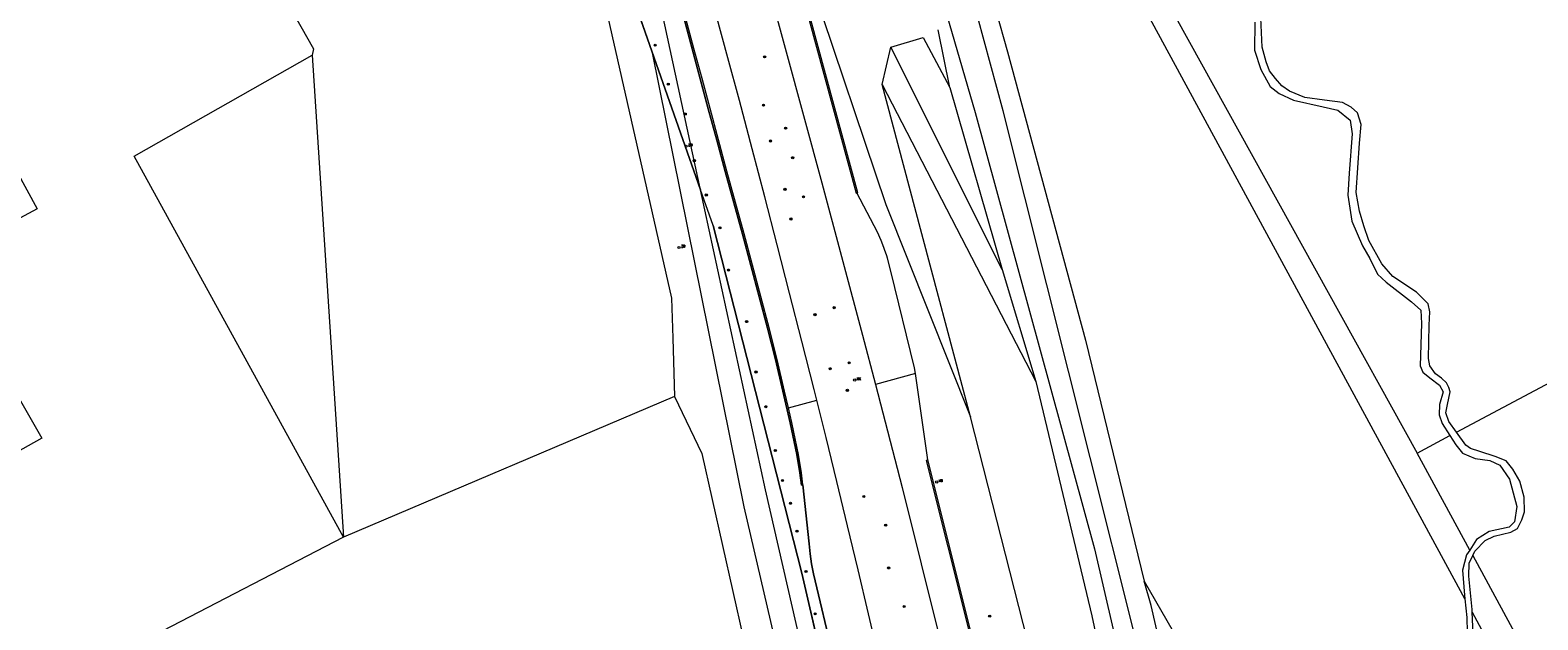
# Model space of a CAD drawing. Header units: metres. Extents: x 138165 to 154469, y 480134 to 494189.
# Tile 150 of 256: x 146225 to 146582, y 484350 to 484489. Entities that reach past the tile are written whole.
import ezdxf

# ---------------------------------------------------------------- set-up
doc = ezdxf.new("R2010")
doc.units = ezdxf.units.M
doc.header["$LTSCALE"] = 0.001
doc.header["$MEASUREMENT"] = 0
for name, color, linetype, lineweight in [('TOP-L-faunaraster', 7, 'Continuous', 0), ('TOP-L-terrein schutting raster hek leuning', 7, 'Continuous', 0), ('TOP-L-topo objecten punt', 7, 'Continuous', 0), ('TOP-L-topo objecten vlak', 7, 'Continuous', 0)]:
    doc.layers.add(name, color=color, linetype=linetype, lineweight=lineweight)
doc.styles.add('Style-STANDARD', font='STANDARD.shx')

# ---------------------------------------------------------------- blocks, each defined once
blk = doc.blocks.new('24')
at = {"layer": 'TOP-L-topo objecten punt', "color": 7, "linetype": 'Continuous', "lineweight": 0}
for radius in [0.025, 0.0182, 0.0115, 0.005]:
    blk.add_circle((0, 0), radius, dxfattribs=at)
blk = doc.blocks.new('119')
at = {"layer": 'TOP-L-topo objecten punt', "color": 7, "linetype": 'Continuous', "lineweight": 0}
blk.add_circle((0, 0), 0.025, dxfattribs=at)
at = {"layer": 'TOP-L-topo objecten punt', "color": 7, "linetype": 'Continuous', "lineweight": 0, "style": 'Style-STANDARD'}
blk.add_text('KK', height=0.06, dxfattribs=at).set_placement((0.0483, 0))
blk = doc.blocks.new('14')
at = {"layer": 'TOP-L-topo objecten punt', "color": 7, "linetype": 'Continuous', "lineweight": 0}
blk.add_circle((0, 0), 0.025, dxfattribs=at)
at = {"layer": 'TOP-L-topo objecten punt', "color": 7, "linetype": 'Continuous', "lineweight": 0, "style": 'Style-STANDARD'}
blk.add_text('VB', height=0.06, dxfattribs=at).set_placement((0.0483, 0))
blk = doc.blocks.new('85')
at = {"layer": 'TOP-L-topo objecten punt', "color": 7, "linetype": 'Continuous', "lineweight": 0}
blk.add_circle((0, 0), 0.025, dxfattribs=at)
at = {"layer": 'TOP-L-topo objecten punt', "color": 7, "linetype": 'Continuous', "lineweight": 0, "style": 'Style-STANDARD'}
blk.add_text('ZB', height=0.06, dxfattribs=at).set_placement((0.0483, 0))

msp = doc.modelspace()

# ---------------------------------------------------------------- linework, layer by layer
at = {"layer": 'TOP-L-faunaraster', "flags": 128}
msp.add_lwpolyline([(146386.84, 484443.19), (146407.87, 484360.79), (146427.95, 484273.99)], dxfattribs=at)
at = {"layer": 'TOP-L-terrein schutting raster hek leuning', "flags": 128}
msp.add_lwpolyline([(146386.83, 484443.15), (146383.85, 484451.63), (146383.84, 484451.64), (146346.66, 484557.49), (146339.49, 484573.32), (146333.38, 484584.64), (146329.1, 484592.05), (146282.28, 484676.2), (146267.63, 484704.55), (146298.04, 484727.15)], dxfattribs=at)
at = {"layer": 'TOP-L-topo objecten vlak', "flags": 128}
for points in [[(146284.7, 484638.8), (146360.52, 484498.53), (146376.95, 484425.97), (146377.25, 484416.52), (146377.68, 484402.69)], [(146420.93, 484450.88), (146421.13, 484450.95), (146408, 484499.28), (146394.43, 484547.5), (146380.44, 484595.59), (146368.53, 484634.95), (146368.21, 484634.87)], [(146565.14, 484354.7), (146443.51, 484578.67), (146435.45, 484574.38), (146431.74, 484572.54)], [(146431.74, 484572.54), (146456.66, 484484.29), (146475.18, 484416.04), (146489.05, 484358.95)], [(146243.33, 484570.84), (146292.05, 484485.07), (146291.7, 484483.53)], [(146454.39, 484568.64), (146553.8, 484389.26)], [(146507.25, 484264.82), (146455.59, 484470.31), (146431.62, 484558.84)], [(146423.77, 484556.6), (146449, 484469.95), (146477.31, 484366.55), (146499.88, 484268.95)], [(146383.84, 484451.64), (146374.1, 484496.62), (146372.87, 484500), (146371.54, 484503.19), (146367.96, 484510.24), (146354.99, 484533.78)], [(146364.52, 484506.65), (146372.31, 484484.49)], [(146406.26, 484503.9), (146407.6, 484499.14), (146420.74, 484450.82), (146420.93, 484450.88)], [(146399.34, 484502.03), (146399.81, 484500.37), (146412.64, 484453.28), (146422.29, 484417.23), (146425.31, 484405.54)], [(146404.69, 484399.98), (146403.78, 484403.96), (146401.98, 484411.44), (146400.11, 484418.9), (146398.17, 484426.34), (146396.19, 484433.78), (146394.18, 484441.21), (146392.15, 484448.63), (146390.11, 484456.05), (146388.09, 484463.47), (146386.09, 484470.9), (146384.19, 484478.01), (146382.27, 484485.12), (146380.35, 484492.22), (146379.15, 484496.6)], [(146411.4, 484401.79), (146410.76, 484404.35), (146407.89, 484415.77), (146404.98, 484427.18), (146402.04, 484438.59), (146399.08, 484449.98), (146396.08, 484461.37), (146393.05, 484472.76), (146390.33, 484482.91), (146387.57, 484493.07), (146386.1, 484498.47)], [(146410.33, 484500), (146427.78, 484448.13), (146447.84, 484397.85)], [(146379.94, 484492.15), (146381.87, 484485.05), (146383.78, 484477.94), (146385.68, 484470.83), (146387.68, 484463.4), (146389.71, 484455.98), (146391.74, 484448.57), (146393.78, 484441.15), (146395.79, 484433.72), (146397.78, 484426.29), (146399.71, 484418.85), (146401.59, 484411.39), (146403.39, 484403.92), (146405.1, 484396.42), (146406.7, 484388.9), (146407.42, 484384.56), (146407.75, 484381.68), (146408.14, 484381.7)], [(146415.33, 484341.08), (146410.6, 484360.65), (146410.17, 484363.01), (146409.85, 484365.38), (146409.63, 484367.77), (146408.14, 484381.7), (146407.75, 484381.68), (146407.42, 484384.56), (146406.7, 484388.9), (146405.1, 484396.42), (146403.39, 484403.92), (146401.59, 484411.39), (146399.71, 484418.85), (146397.78, 484426.29), (146395.79, 484433.72), (146393.78, 484441.15), (146391.74, 484448.57), (146389.71, 484455.98), (146387.68, 484463.4), (146385.68, 484470.83), (146383.78, 484477.94), (146381.87, 484485.05), (146379.94, 484492.15)], [(146442.95, 484475.87), (146440.17, 484489.54)], [(146515.32, 484491.37), (146515.26, 484484.73), (146516.74, 484480.1), (146518.93, 484476.1), (146521.12, 484474.43), (146524.47, 484472.88), (146531.55, 484471.27), (146534.97, 484470.5), (146537.93, 484468.11), (146538.38, 484464.89), (146537.67, 484455.55), (146537.35, 484450.4), (146538.31, 484444.23), (146540.83, 484438.36), (146542.57, 484435.39), (146544.44, 484431.66), (146546.5, 484429.72), (146552.45, 484425.07), (146554.68, 484423.15), (146554.82, 484419.93), (146554.49, 484409.95), (146555.17, 484408.39), (146556.81, 484407.05), (146559.12, 484405.38), (146559.96, 484403.77), (146559.12, 484400.74), (146559.06, 484398.35), (146559.77, 484396.29), (146561.6, 484393.41)], [(146563.15, 484394.23), (146561.35, 484396.76), (146560.64, 484398.82), (146561.02, 484400.76), (146561.61, 484403.78), (146561.35, 484404.81), (146560.77, 484405.91), (146559.61, 484407), (146558.19, 484408.03), (146556.84, 484409.9), (146556.52, 484411.64), (146556.63, 484419.59), (146556.81, 484422.69), (146556.45, 484424.6), (146553.62, 484427.42), (146548.06, 484431.07), (146545.42, 484434.08), (146542.33, 484439.63), (146541.14, 484443.09), (146540.14, 484446.56), (146539.32, 484451.02), (146540.14, 484462.68), (146540.5, 484467.14), (146539.68, 484469.88), (146538.14, 484471.24), (146536.13, 484472.34), (146531.85, 484472.88), (146527.2, 484473.52), (146523.56, 484474.98), (146521.74, 484476.25), (146520.19, 484477.98), (146518.82, 484479.8), (146518, 484481.99), (146517.09, 484485.45), (146516.73, 484492.38)], [(146203.4, 484489.36), (146226.51, 484447.14), (146204.25, 484435.17), (146204.61, 484432.92)], [(146428.98, 484485.43), (146436.64, 484487.72), (146442.95, 484475.87)], [(146299.15, 484369.3), (146249.54, 484459.6), (146291.7, 484483.53)], [(146291.7, 484483.53), (146299.15, 484369.3)], [(146372.31, 484484.49), (146394.14, 484376.56), (146420.44, 484263.46)], [(146372.31, 484484.49), (146383.84, 484451.64)], [(146426.93, 484476.57), (146428.98, 484485.43)], [(146455.36, 484432.77), (146428.98, 484485.43)], [(146426.93, 484476.57), (146463.33, 484406.25)], [(146447.84, 484397.85), (146434.65, 484447.47), (146426.93, 484476.57)], [(146442.95, 484475.87), (146455.36, 484432.77)], [(146427.95, 484273.99), (146418.17, 484316.3), (146407.87, 484360.79), (146386.83, 484443.15), (146383.84, 484451.64)], [(146442.14, 484178.76), (146442.18, 484179.03), (146442.2, 484179.29), (146442.19, 484179.56), (146442.16, 484179.83), (146438.91, 484210.03), (146436.32, 484220.83), (146425.49, 484266.26), (146399.25, 484380.54), (146383.84, 484451.64)], [(146434.81, 484408.11), (146434.61, 484409.48), (146428.95, 484432.32), (146428.17, 484435.43), (146428, 484435.98), (146427.5, 484437.53), (146427.35, 484437.94), (146426.72, 484439.59), (146425.83, 484441.61), (146420.93, 484450.88)], [(146204.61, 484432.92), (146227.57, 484392.79), (146183.94, 484368.4), (146184.41, 484367.14)], [(146455.36, 484432.77), (146463.33, 484406.25)], [(146563.15, 484394.23), (146628.82, 484429.14)], [(146434.81, 484408.11), (146425.31, 484405.54)], [(146437.76, 484387.65), (146437.11, 484392.12), (146434.81, 484408.11)], [(146425.31, 484405.54), (146431.64, 484381.11), (146440.69, 484344.91), (146449.49, 484308.88)], [(146463.33, 484406.25), (146476.68, 484350.66), (146487.58, 484299.4), (146498.14, 484247.68), (146488.89, 484232.49), (146461.38, 484344.84), (146447.84, 484397.85)], [(146377.68, 484402.69), (146299.15, 484369.3)], [(146377.68, 484402.69), (146384.14, 484389.16), (146401.28, 484312.86)], [(146404.69, 484399.98), (146411.4, 484401.79)], [(146434.31, 484305.25), (146433.39, 484309.32), (146428.6, 484330.26), (146426.16, 484340.72), (146423.7, 484351.17), (146421.22, 484361.62), (146418.71, 484372.06), (146416.17, 484382.49), (146413.6, 484392.92), (146411.4, 484401.79)], [(146408.14, 484381.7), (146407.82, 484384.61), (146407.09, 484388.95), (146405.49, 484396.47), (146404.69, 484399.98)], [(146553.8, 484389.26), (146561.6, 484393.41)], [(146561.6, 484393.41), (146562.99, 484391.21), (146564.54, 484389.21), (146567.56, 484387.98), (146571.04, 484387.47), (146573.42, 484386.37), (146575.68, 484383.09), (146577.48, 484376.58), (146576.9, 484372.98), (146575.61, 484371.69), (146570.91, 484370.66), (146567.89, 484368.79), (146566.27, 484366.29)], [(146566.98, 484364.97), (146567.47, 484366.04), (146569.91, 484368.55), (146572.11, 484369.58), (146576.03, 484370.54), (146577.58, 484371.38), (146578.61, 484373.44), (146579.25, 484375.31), (146579.19, 484378.79), (146578.16, 484382.59), (146576.48, 484385.42), (146574.94, 484387.42), (146572.3, 484388.45), (146568.69, 484389.61), (146566.5, 484390.38), (146565.34, 484391.16), (146563.15, 484394.23)], [(146437.76, 484387.65), (146437.36, 484387.51), (146447.61, 484346.59), (146456.42, 484310.54)], [(146621.64, 483874.03), (146587.94, 483934.4), (146586.1, 483937.73), (146568.35, 483969.9), (146550.16, 484006.15), (146533.4, 484043.08), (146519.48, 484078.97), (146513.37, 484097.27), (146507.29, 484115.49), (146503.35, 484129.51), (146496.86, 484152.55), (146489.48, 484179.94), (146482.3, 484207.39), (146475.35, 484234.89), (146448.01, 484346.68), (146437.76, 484387.65)], [(146566.27, 484366.29), (146553.8, 484389.26)], [(146408.14, 484381.7), (146409.63, 484367.77), (146409.85, 484365.38), (146410.17, 484363.01), (146410.6, 484360.65), (146415.33, 484341.08), (146415.76, 484339.35), (146416.3, 484337.65), (146416.95, 484336), (146421.36, 484325.72)], [(146299.15, 484369.3), (146208.77, 484322.59), (146184.41, 484367.14)], [(146566.27, 484366.29), (146565.5, 484365.12), (146564.6, 484361.51), (146565.05, 484355.58), (146565.14, 484354.7)], [(146566.85, 484351.56), (146566.82, 484352.19), (146566.05, 484360.11), (146566.18, 484363.2), (146566.98, 484364.97)], [(146566.98, 484364.97), (146616.35, 484273.97), (146691.02, 484314.68)], [(146515.19, 484251.69), (146503.85, 484295.96), (146490.69, 484353.11), (146489.05, 484358.95)], [(146489.05, 484358.95), (146515.6, 484312.84), (146518.4, 484307.58)], [(146565.14, 484354.7), (146565.61, 484350.3), (146565.7, 484346.82), (146564.02, 484339.48), (146562.47, 484335.87), (146559.96, 484332.65), (146556.81, 484329.56), (146550.3, 484325.63), (146547.66, 484324.92), (146544.83, 484325.12), (146542.76, 484324.47), (146533.55, 484320.35), (146531.17, 484318.42), (146530.07, 484316.55), (146528.85, 484314.23), (146526.85, 484312.56), (146521.06, 484309.59), (146518.4, 484307.58)], [(146566.85, 484351.56), (146571.85, 484342.35), (146611.33, 484270.56), (146533.71, 484228.7), (146528.09, 484225.69), (146525.87, 484229.66)], [(146567.08, 484346.45), (146566.85, 484351.56)]]:
    msp.add_lwpolyline(points, dxfattribs=at)

# ---------------------------------------------------------------- block references
at = {"layer": 'TOP-L-topo objecten punt', "xscale": 10, "yscale": 10, "zscale": 10}
for name, p in [('24', (146373.07, 484485.89)), ('24', (146399.04, 484483.12)), ('24', (146376.19, 484476.67)), ('24', (146398.77, 484471.68)), ('24', (146380.22, 484469.58)), ('24', (146404.02, 484466.23)), ('85', (146380.45, 484461.96)), ('24', (146400.44, 484463.19)), ('24', (146382.36, 484458.53)), ('24', (146405.7, 484459.23)), ('24', (146385.21, 484450.39)), ('24', (146403.87, 484451.74)), ('24', (146408.26, 484449.98)), ('24', (146405.28, 484444.72)), ('24', (146388.44, 484442.64)), ('85', (146378.74, 484437.98)), ('24', (146390.46, 484432.62)), ('24', (146410.99, 484422.04)), ('24', (146415.52, 484423.7)), ('24', (146394.78, 484420.41)), ('24', (146419.1, 484410.65)), ('24', (146397, 484408.48)), ('24', (146414.6, 484409.24)), ('24', (146418.66, 484404.13)), ('119', (146420.4, 484406.56)), ('24', (146399.34, 484400.24)), ('24', (146401.57, 484389.86)), ('24', (146403.28, 484382.78)), ('14', (146439.85, 484382.41)), ('24', (146422.57, 484378.99)), ('24', (146405.17, 484377.37)), ('24', (146427.76, 484372.17)), ('24', (146406.71, 484370.75)), ('24', (146408.86, 484361.22)), ('24', (146428.45, 484362.05)), ('24', (146411.05, 484351.18)), ('24', (146432.14, 484352.89)), ('24', (146452.43, 484350.64))]:
    msp.add_blockref(name, p, dxfattribs=at)

doc.saveas('drawing.dxf')
